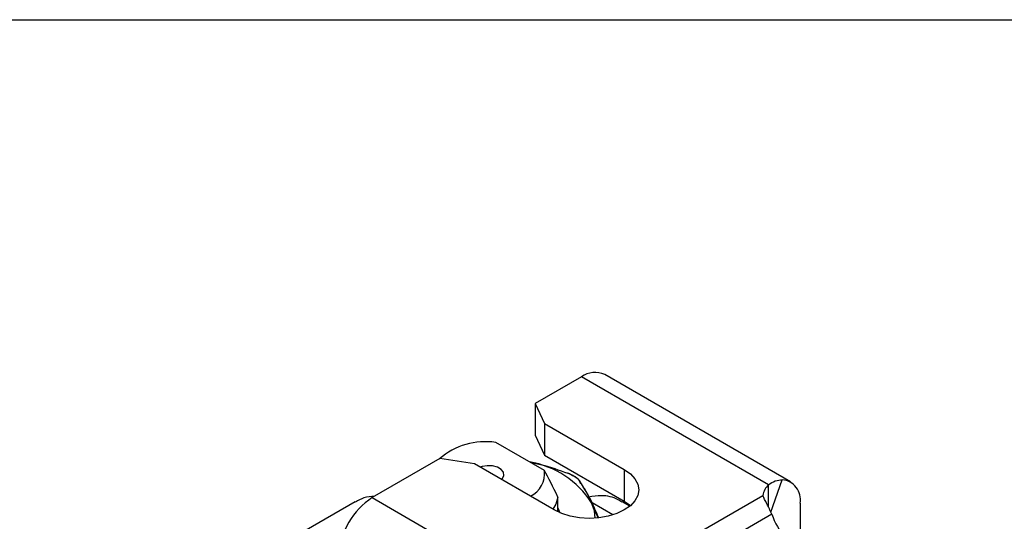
# Model space of a CAD drawing. Header units: inches. Extents: x 0.5 to 21.5, y 0.5 to 16.5.
# Tile 13 of 14: x 16.5 to 19, y 15.2 to 16.5. Entities that reach past the tile are written whole.
import ezdxf

# ---------------------------------------------------------------- set-up
doc = ezdxf.new("R2010")
doc.units = ezdxf.units.IN
doc.header["$LTSCALE"] = 2
doc.header["$MEASUREMENT"] = 0
doc.linetypes.add('SLD-Solid', pattern=[0])
doc.layers.add('TEXT', color=140, linetype='SLD-Solid', lineweight=25)

msp = doc.modelspace()

# ---------------------------------------------------------------- linework, layer by layer
for p, q in [((18.4787, 15.3231), (18.0054, 15.5963)), ((17.9463, 15.5905), (17.8283, 15.5223)), ((18.4225, 15.3156), (17.9463, 15.5905)), ((17.8283, 15.5223), (17.8519, 15.4716)), ((17.8283, 15.5223), (17.8283, 15.442)), ((17.8519, 15.4716), (18.0551, 15.3543)), ((17.8519, 15.4716), (17.8519, 15.3913)), ((17.8517, 15.3521), (17.7279, 15.4236)), ((17.8283, 15.442), (17.8519, 15.3913)), ((17.5859, 15.3824), (17.4136, 15.2829)), ((17.6737, 15.3688), (17.5859, 15.3824)), ((17.8769, 15.2515), (17.6737, 15.3688)), ((17.8519, 15.3913), (18.0551, 15.274)), ((18.0551, 15.3543), (18.0551, 15.274)), ((18.4286, 15.2463), (18.4576, 15.3286)), ((18.4225, 15.2589), (18.4225, 15.3156)), ((17.3698, 15.2723), (17.0753, 15.1023)), ((17.4136, 15.2829), (17.906, 14.9987)), ((17.8862, 15.2466), (17.8862, 15.284)), ((17.906, 14.9987), (18.4081, 15.2886)), ((17.9722, 15.2697), (17.9877, 15.2325)), ((18.0265, 15.2391), (17.9739, 15.2695)), ((18.0691, 15.2611), (18.0497, 15.2723)), ((18.5031, 15.269), (18.5031, 15.1789)), ((18.4313, 15.2408), (18.0361, 15.0126))]:
    msp.add_line(p, q)
at = {"flags": 128}
for points in [[(17.7425, 15.3291), (17.7454, 15.3321), (17.749, 15.3397), (17.7478, 15.3475), (17.742, 15.3547), (17.7323, 15.3603), (17.7199, 15.3636), (17.7063, 15.3643), (17.6931, 15.3623), (17.6879, 15.3606)], [(18.0551, 15.3543), (18.0708, 15.3433), (18.0824, 15.3307), (18.0896, 15.3171), (18.092, 15.3029), (18.0896, 15.2887), (18.0824, 15.2751), (18.0708, 15.2625), (18.0551, 15.2515), (18.036, 15.2424), (18.0142, 15.2357), (17.9906, 15.2316), (17.966, 15.2302), (17.9414, 15.2316), (17.9178, 15.2357), (17.896, 15.2424), (17.8769, 15.2515)], [(17.8862, 15.284), (17.8807, 15.2666), (17.873, 15.2537)], [(17.9814, 15.2307), (17.9791, 15.2496), (17.9721, 15.2697)], [(18.0551, 15.274), (18.0708, 15.2629), (18.071, 15.2627)], [(17.8862, 15.2574), (17.8898, 15.2482), (17.8909, 15.2445)]]:
    msp.add_lwpolyline(points, dxfattribs=at)
for centre, radius, start, end in [((17.9809, 15.5422), 0.0594, 65.6929, 125.6176), ((17.7018, 15.2471), 0.1784, 81.5731, 131.0874), ((17.7752, 15.143), 0.2342, 32.7571, 80.5153), ((17.7878, 15.3442), 0.0644, 296.2463, 7.0503), ((18.4527, 15.2777), 0.0511, 350.1888, 84.4979), ((18.4556, 15.2808), 0.0481, 133.5368, 170.6841), ((17.5114, 15.13), 0.1815, 122.6055, 177.3945), ((18.5595, 15.2779), 0.1334, 196.1599, 255.114)]:
    msp.add_arc(centre, radius, start, end)
for points, knots in [([(17.8155, 15.373), (17.8254, 15.3711), (17.8577, 15.3646), (17.8892, 15.3531), (17.9112, 15.3451)], [0, 0, 0, 0, 0.304156, 1, 1, 1, 1]), ([(17.9112, 15.3451), (17.9113, 15.3452), (17.9114, 15.3454), (17.9113, 15.3451), (17.9113, 15.3451)], [0, 0, 0, 0, 0.78548, 1, 1, 1, 1]), ([(17.9399, 15.3282), (17.9386, 15.3296), (17.9361, 15.3323), (17.9294, 15.3369), (17.921, 15.3413), (17.9145, 15.3438), (17.9114, 15.3451)], [0, 0, 0, 0, 0.252704, 0.503943, 0.753622, 1, 1, 1, 1]), ([(17.9366, 15.3305), (17.9381, 15.33), (17.9403, 15.3283), (17.9412, 15.3257), (17.9412, 15.3246)], [0, 0, 0, 0, 0.571429, 1, 1, 1, 1]), ([(17.9895, 15.2328), (17.9836, 15.2469), (17.9725, 15.2735), (17.9563, 15.303), (17.9463, 15.3174), (17.9412, 15.3246)], [0, 0, 0, 0, 0.365118, 0.682434, 1, 1, 1, 1]), ([(18.4225, 15.3156), (18.428, 15.3199), (18.4338, 15.3232), (18.4457, 15.3276), (18.4517, 15.3287), (18.4576, 15.3286)], [0, 0, 0, 0, 0.5, 0.5, 1, 1, 1, 1]), ([(17.4197, 15.2864), (17.4103, 15.2857), (17.3923, 15.2844), (17.3776, 15.2755), (17.3705, 15.2712)], [0, 0, 0, 0, 0.51961, 1, 1, 1, 1]), ([(18.049, 15.2712), (18.0458, 15.2735), (18.031, 15.2839), (18.0017, 15.2899), (17.9753, 15.286), (17.9645, 15.2844)], [0, 0, 0, 0, 0.137975, 0.645384, 1, 1, 1, 1]), ([(18.4313, 15.2408), (18.4268, 15.2503), (18.4223, 15.2591), (18.4143, 15.2751), (18.4107, 15.2822), (18.4081, 15.2886)], [0, 0, 0, 0, 0.5, 0.5, 1, 1, 1, 1])]:
    msp.add_open_spline(points, degree=3, knots=knots)
for points in [[(17.8862, 15.284), (17.8733, 15.3112), (17.8621, 15.3334), (17.8517, 15.3521)], [(17.9112, 15.3451), (17.9171, 15.3429), (17.9285, 15.3377), (17.935, 15.3326), (17.9366, 15.3305)], [(17.9366, 15.3305), (17.9482, 15.3151), (17.9603, 15.2951), (17.9721, 15.2697)]]:
    msp.add_open_spline(points, degree=3)
at = {"layer": 'TEXT'}
msp.add_line((0.5, 16.5), (21.5, 16.5), dxfattribs=at)

doc.saveas('drawing.dxf')
